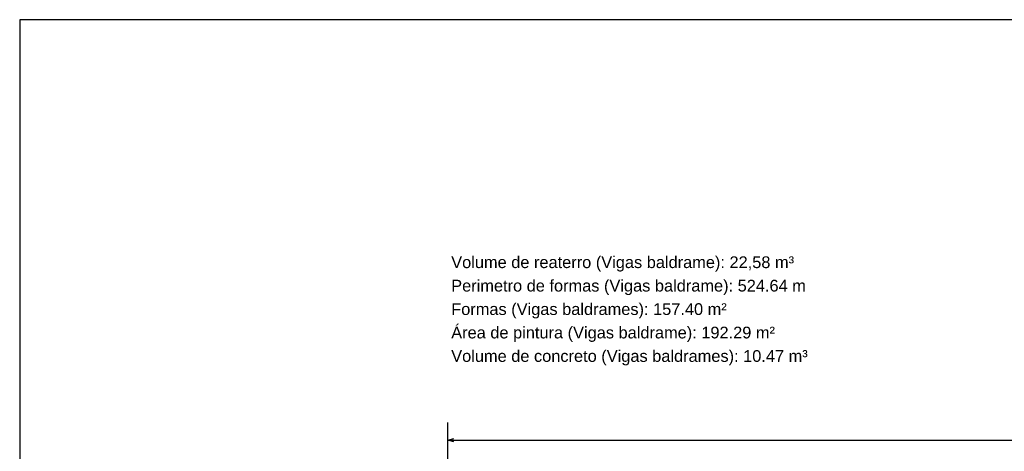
# Model space of a CAD drawing. Header units: millimetres. Extents: x -24 to 384, y -54 to 92.
# Tile 55 of 75: x 195 to 212, y 85 to 92. Entities that reach past the tile are written whole.
import ezdxf

# ---------------------------------------------------------------- set-up
doc = ezdxf.new("R2010")
doc.units = ezdxf.units.MM
doc.layers.add('ARQ - COTA_NÍVEL', color=2, linetype='Continuous', lineweight=5)
doc.styles.add('Arial_1', font='arial.ttf', dxfattribs={"height": 0.225})
doc.styles.add('GULIM', font='Gulim.ttf')
doc.dimstyles.new('GULIM-100', dxfattribs={"dimtxt": 0.2, "dimasz": 0.1, "dimexe": 0.3, "dimexo": 0, "dimgap": 0.025, "dimtad": 1, "dimdec": 1, "dimlfac": 100, "dimzin": 12, "dimdsep": 46, "dimtxsty": 'GULIM', "dimblk": 'OPEN30', "dimcen": 0, "dimclrd": 152, "dimclre": 152, "dimclrt": 152, "dimaunit": 1, "dimadec": 0, "dimazin": 0, "dimtfac": 1.875, "dimtdec": 1, "dimtmove": 2, "dimatfit": 3, "dimldrblk": 'OPEN30', "dimfxl": 0, "dimtolj": 1, "dimtzin": 12, "dimlwd": -1, "dimarcsym": 0})

# ---------------------------------------------------------------- blocks, each defined once
blk = doc.blocks.new('_Open30')
at = {"color": 0, "linetype": 'ByBlock', "lineweight": -2}
for p, q in [((-1, 0.27), (0, 0)), ((0, 0), (-1, -0.27)), ((0, 0), (-1, 0))]:
    blk.add_line(p, q, dxfattribs=at)
blk = doc.blocks.new('*D368')
at = {"color": 152, "lineweight": -2, "transparency": 16777216}
for p, q in [((202.312, 83.682), (202.312, 85.128)), ((246.512, 83.682), (246.512, 85.128))]:
    blk.add_line(p, q, dxfattribs=at)
at = {"color": 152, "transparency": 16777216}
blk.add_line((202.412, 84.828), (246.412, 84.828), dxfattribs=at)
at = {"layer": 'Defpoints', "color": 0, "transparency": 16777216}
for p in [(246.512, 84.828), (202.312, 83.682), (246.512, 83.682)]:
    blk.add_point(p, dxfattribs=at)
at = {"color": 152, "transparency": 16777216, "xscale": 0.1, "yscale": 0.1, "zscale": 0.1, "rotation": 180}
blk.add_blockref('_Open30', (202.312, 84.828), dxfattribs=at)
at = {"color": 152, "transparency": 16777216, "xscale": 0.1, "yscale": 0.1, "zscale": 0.1}
blk.add_blockref('_Open30', (246.512, 84.828), dxfattribs=at)
at = {"color": 152, "transparency": 16777216, "insert": (224.412, 84.955), "char_height": 0.2, "attachment_point": 5, "style": 'GULIM'}
blk.add_mtext('\\A1;4420', dxfattribs=at)

msp = doc.modelspace()

# ---------------------------------------------------------------- linework, layer by layer
msp.add_lwpolyline([(195, 50), (254.4, 50), (254.4, 92), (195, 92)], close=True)

# ---------------------------------------------------------------- texts
at = {"layer": 'ARQ - COTA_NÍVEL', "style": 'Arial_1'}
for s, p in [('Volume de reaterro (Vigas baldrame): 22,58 m³', (202.3684, 87.7632)), ('Perimetro de formas (Vigas baldrame): 524.64 m', (202.3684, 87.3632)), ('Formas (Vigas baldrames): 157.40 m²', (202.3684, 86.9632)), ('Área de pintura (Vigas baldrame): 192.29 m²', (202.3684, 86.5632)), ('Volume de concreto (Vigas baldrames): 10.47 m³', (202.3684, 86.1632))]:
    msp.add_text(s, height=0.2, rotation=360, dxfattribs=at).set_placement(p)

# ---------------------------------------------------------------- dimensions: what is measured, and where the dimension line sits
dim = msp.add_linear_dim(base=(246.5122, 84.8277), p1=(202.3122, 83.6816), p2=(246.5122, 83.6816), dimstyle='GULIM-100')
dim.commit()
dim.dimension.update_dxf_attribs({"geometry": '*D368', "text_midpoint": (224.4122, 84.9554)})

doc.saveas('drawing.dxf')
